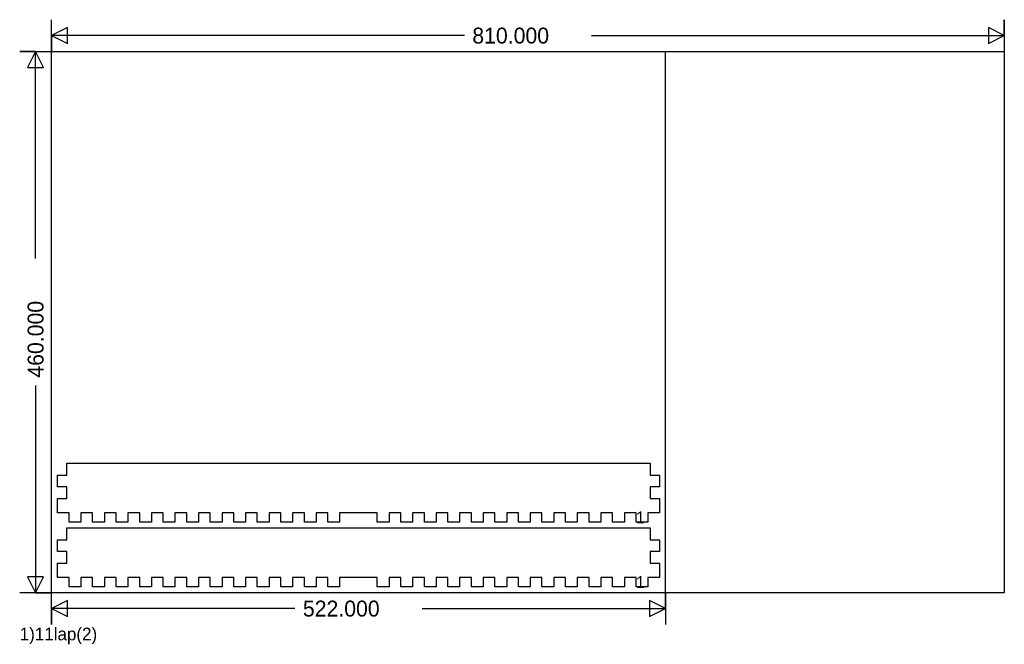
# Model space of a CAD drawing. Extents: x -27 to 810, y -44 to 487.
import ezdxf

# ---------------------------------------------------------------- set-up
doc = ezdxf.new("R2010")
doc.units = 0
doc.layers.add('1', color=1, linetype='CONTINUOUS')
doc.layers.add('251', color=251, linetype='CONTINUOUS')

msp = doc.modelspace()

# ---------------------------------------------------------------- linework, layer by layer
at = {"layer": '1', "color": 1}
for p, q in [((13, 100), (13, 110)), ((13, 110), (509, 110)), ((509, 110), (509, 100)), ((5, 90), (5, 100)), ((5, 100), (13, 100)), ((509, 100), (517, 100)), ((517, 100), (517, 90)), ((13, 90), (5, 90)), ((13, 80), (13, 90)), ((517, 90), (509, 90)), ((509, 90), (509, 80)), ((5, 68), (5, 80)), ((5, 80), (13, 80)), ((509, 80), (517, 80)), ((517, 80), (517, 68)), ((15, 68), (5, 68)), ((15, 60), (15, 68)), ((35, 68), (25, 68)), ((25, 68), (25, 60)), ((35, 60), (35, 68)), ((55, 68), (45, 68)), ((45, 68), (45, 60)), ((55, 60), (55, 68)), ((75, 68), (65, 68)), ((65, 68), (65, 60)), ((75, 60), (75, 68)), ((95, 68), (85, 68)), ((85, 68), (85, 60)), ((95, 60), (95, 68)), ((115, 68), (105, 68)), ((105, 68), (105, 60)), ((115, 60), (115, 68)), ((135, 68), (125, 68)), ((125, 68), (125, 60)), ((135, 60), (135, 68)), ((155, 68), (145, 68)), ((145, 68), (145, 60)), ((155, 60), (155, 68)), ((175, 68), (165, 68)), ((165, 68), (165, 60)), ((175, 60), (175, 68)), ((195, 68), (185, 68)), ((185, 68), (185, 60)), ((195, 60), (195, 68)), ((215, 68), (205, 68)), ((205, 68), (205, 60)), ((215, 60), (215, 68)), ((235, 68), (225, 68)), ((225, 68), (225, 60)), ((235, 60), (235, 68)), ((277, 68), (245, 68)), ((245, 68), (245, 60)), ((277, 60), (277, 68)), ((297, 68), (287, 68)), ((287, 68), (287, 60)), ((297, 60), (297, 68)), ((317, 68), (307, 68)), ((307, 68), (307, 60)), ((317, 60), (317, 68)), ((337, 68), (327, 68)), ((327, 68), (327, 60)), ((337, 60), (337, 68)), ((357, 68), (347, 68)), ((347, 68), (347, 60)), ((357, 60), (357, 68)), ((377, 68), (367, 68)), ((367, 68), (367, 60)), ((377, 60), (377, 68)), ((397, 68), (387, 68)), ((387, 68), (387, 60)), ((397, 60), (397, 68)), ((417, 68), (407, 68)), ((407, 68), (407, 60)), ((417, 60), (417, 68)), ((437, 68), (427, 68)), ((427, 68), (427, 60)), ((437, 60), (437, 68)), ((457, 68), (447, 68)), ((447, 68), (447, 60)), ((457, 60), (457, 68)), ((477, 68), (467, 68)), ((467, 68), (467, 60)), ((477, 60), (477, 68)), ((497, 68), (487, 68)), ((487, 68), (487, 60)), ((497, 60), (497, 68)), ((507, 68), (507, 60)), ((517, 68), (507, 68)), ((25, 60), (15, 60)), ((45, 60), (35, 60)), ((65, 60), (55, 60)), ((85, 60), (75, 60)), ((105, 60), (95, 60)), ((125, 60), (115, 60)), ((145, 60), (135, 60)), ((165, 60), (155, 60)), ((185, 60), (175, 60)), ((205, 60), (195, 60)), ((225, 60), (215, 60)), ((245, 60), (235, 60)), ((287, 60), (277, 60)), ((307, 60), (297, 60)), ((327, 60), (317, 60)), ((347, 60), (337, 60)), ((367, 60), (357, 60)), ((387, 60), (377, 60)), ((407, 60), (397, 60)), ((427, 60), (417, 60)), ((447, 60), (437, 60)), ((467, 60), (457, 60)), ((487, 60), (477, 60)), ((507, 60), (497, 60)), ((13, 45), (13, 55)), ((13, 55), (509, 55)), ((509, 55), (509, 45)), ((5, 35), (5, 45)), ((5, 45), (13, 45)), ((509, 45), (517, 45)), ((517, 45), (517, 35)), ((13, 35), (5, 35)), ((13, 25), (13, 35)), ((517, 35), (509, 35)), ((509, 35), (509, 25)), ((5, 13), (5, 25)), ((5, 25), (13, 25)), ((509, 25), (517, 25)), ((517, 25), (517, 13)), ((15, 13), (5, 13)), ((15, 5), (15, 13)), ((35, 13), (25, 13)), ((25, 13), (25, 5)), ((35, 5), (35, 13)), ((55, 13), (45, 13)), ((45, 13), (45, 5)), ((55, 5), (55, 13)), ((75, 13), (65, 13)), ((65, 13), (65, 5)), ((75, 5), (75, 13)), ((95, 13), (85, 13)), ((85, 13), (85, 5)), ((95, 5), (95, 13)), ((115, 13), (105, 13)), ((105, 13), (105, 5)), ((115, 5), (115, 13)), ((135, 13), (125, 13)), ((125, 13), (125, 5)), ((135, 5), (135, 13)), ((155, 13), (145, 13)), ((145, 13), (145, 5)), ((155, 5), (155, 13)), ((175, 13), (165, 13)), ((165, 13), (165, 5)), ((175, 5), (175, 13)), ((195, 13), (185, 13)), ((185, 13), (185, 5)), ((195, 5), (195, 13)), ((215, 13), (205, 13)), ((205, 13), (205, 5)), ((215, 5), (215, 13)), ((235, 13), (225, 13)), ((225, 13), (225, 5)), ((235, 5), (235, 13)), ((277, 13), (245, 13)), ((245, 13), (245, 5)), ((277, 5), (277, 13)), ((297, 13), (287, 13)), ((287, 13), (287, 5)), ((297, 5), (297, 13)), ((317, 13), (307, 13)), ((307, 13), (307, 5)), ((317, 5), (317, 13)), ((337, 13), (327, 13)), ((327, 13), (327, 5)), ((337, 5), (337, 13)), ((357, 13), (347, 13)), ((347, 13), (347, 5)), ((357, 5), (357, 13)), ((377, 13), (367, 13)), ((367, 13), (367, 5)), ((377, 5), (377, 13)), ((397, 13), (387, 13)), ((387, 13), (387, 5)), ((397, 5), (397, 13)), ((417, 13), (407, 13)), ((407, 13), (407, 5)), ((417, 5), (417, 13)), ((437, 13), (427, 13)), ((427, 13), (427, 5)), ((437, 5), (437, 13)), ((457, 13), (447, 13)), ((447, 13), (447, 5)), ((457, 5), (457, 13)), ((477, 13), (467, 13)), ((467, 13), (467, 5)), ((477, 5), (477, 13)), ((497, 13), (487, 13)), ((487, 13), (487, 5)), ((497, 5), (497, 13)), ((507, 13), (507, 5)), ((517, 13), (507, 13)), ((25, 5), (15, 5)), ((45, 5), (35, 5)), ((65, 5), (55, 5)), ((85, 5), (75, 5)), ((105, 5), (95, 5)), ((125, 5), (115, 5)), ((145, 5), (135, 5)), ((165, 5), (155, 5)), ((185, 5), (175, 5)), ((205, 5), (195, 5)), ((225, 5), (215, 5)), ((245, 5), (235, 5)), ((287, 5), (277, 5)), ((307, 5), (297, 5)), ((327, 5), (317, 5)), ((347, 5), (337, 5)), ((367, 5), (357, 5)), ((387, 5), (377, 5)), ((407, 5), (397, 5)), ((427, 5), (417, 5)), ((447, 5), (437, 5)), ((467, 5), (457, 5)), ((487, 5), (477, 5)), ((507, 5), (497, 5))]:
    msp.add_line(p, q, dxfattribs=at)
at = {"layer": '251', "color": 9}
for p, q in [((0, 0), (0, 460)), ((0, 460), (810, 460)), ((810, 460), (810, 0)), ((810, 0), (0, 0))]:
    msp.add_line(p, q, dxfattribs=at)
at = {"layer": '251', "color": 11}
for p, q in [((522, 0), (522, 460)), ((522, 460), (810, 460)), ((810, 460), (810, 0)), ((810, 0), (522, 0))]:
    msp.add_line(p, q, dxfattribs=at)
at = {"layer": '251', "color": 12}
for points in [[(351, 473.5), (0, 473.5), (13.5, 466.75), (13.5, 480.25), (0, 473.5), (0, 460), (0, 487)], [(459, 473.5), (810, 473.5), (796.5, 480.25), (796.5, 466.75), (810, 473.5), (810, 487), (810, 460)], [(-13.5, 284), (-13.5, 460), (-20.25, 446.5), (-6.75, 446.5), (-13.5, 460), (-27, 460), (0, 460)], [(-13.5, 176), (-13.5, 0), (-6.75, 13.5), (-20.25, 13.5), (-13.5, 0), (0, 0), (-27, 0)], [(207, -13.5), (0, -13.5), (13.5, -20.25), (13.5, -6.75), (0, -13.5), (0, -27), (0, 0)], [(315, -13.5), (522, -13.5), (508.5, -6.75), (508.5, -20.25), (522, -13.5), (522, 0), (522, -27)]]:
    msp.add_lwpolyline(points, dxfattribs=at)

# ---------------------------------------------------------------- texts
for s, p in [('810.000', (357.75, 466.75)), ('522.000', (213.75, -20.25))]:
    msp.add_text(s, height=13.5, dxfattribs=at).set_placement(p)
msp.add_text('460.000', height=13.5, rotation=90, dxfattribs=at).set_placement((-6.75, 182.75))
at = {"layer": '251', "color": 13}
for s, height, p in [('1', 10.12, (496.88, 58.94)), ('1', 10.12, (496.88, 3.94)), ('1)11lap(2)', 10.8, (-27, -40.5))]:
    msp.add_text(s, height=height, dxfattribs=at).set_placement(p)

doc.saveas('drawing.dxf')
